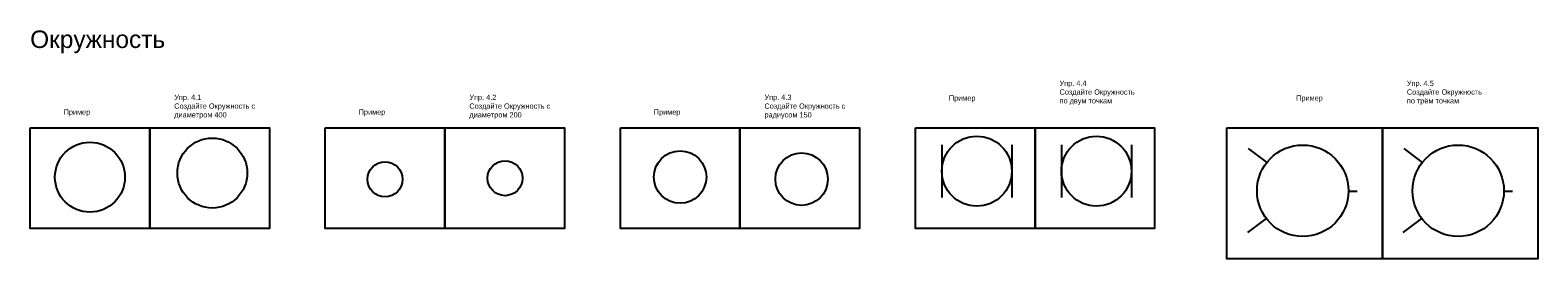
# Model space of a CAD drawing. Header units: millimetres. Extents: x 10863 to 19487, y 41934 to 43241.
import ezdxf

# ---------------------------------------------------------------- set-up
doc = ezdxf.new("R2010")
doc.units = ezdxf.units.MM
doc.styles.get("Standard").update_dxf_attribs({"font": 'arial.ttf'})
doc.styles.add('ГОСТ 2.304', font='CS_Gost2304.shx')

msp = doc.modelspace()

# ---------------------------------------------------------------- linework, layer by layer
at = {"color": 1, "ltscale": 100}
for p, q in [((16077.9, 42584.9), (16077.9, 42284.9)), ((16477.9, 42584.9), (16477.9, 42284.9)), ((16762, 42584.9), (16762, 42284.9)), ((17162, 42584.9), (17162, 42284.9))]:
    msp.add_line(p, q, dxfattribs=at)
at = {"ltscale": 100}
for p, q in [((17830.6, 42565), (17936, 42483.6)), ((18719.9, 42565), (18825.3, 42483.6)), ((18403.4, 42320.8), (18453.4, 42320.8)), ((19292.7, 42320.8), (19342.7, 42320.8)), ((17827.6, 42084.4), (17934, 42164.5)), ((18716.9, 42084.4), (18823.4, 42164.5))]:
    msp.add_line(p, q, dxfattribs=at)
for points in [[(10863, 42682.9), (11547.2, 42682.9), (11547.2, 42106.6), (10863, 42106.6)], [(11547.2, 42682.9), (12231.3, 42682.9), (12231.3, 42106.6), (11547.2, 42106.6)], [(12551, 42682.9), (13235.1, 42682.9), (13235.1, 42106.6), (12551, 42106.6)], [(13235.1, 42682.9), (13919.2, 42682.9), (13919.2, 42106.6), (13235.1, 42106.6)], [(14238.9, 42682.9), (14923, 42682.9), (14923, 42106.6), (14238.9, 42106.6)], [(14923, 42682.9), (15607.2, 42682.9), (15607.2, 42106.6), (14923, 42106.6)], [(15926.9, 42682.9), (16611, 42682.9), (16611, 42106.6), (15926.9, 42106.6)], [(16611, 42682.9), (17295.1, 42682.9), (17295.1, 42106.6), (16611, 42106.6)], [(17708.2, 42682.9), (18597.6, 42682.9), (18597.6, 41933.8), (17708.2, 41933.8)], [(18597.6, 42682.9), (19486.9, 42682.9), (19486.9, 41933.8), (18597.6, 41933.8)]]:
    msp.add_lwpolyline(points, close=True, dxfattribs=at)
for centre, radius in [((11905, 42424.3), 200), ((16277.9, 42434.9), 200), ((16962, 42434.9), 200), ((11205.1, 42400.7), 200), ((14581, 42401.3), 150), ((15275.6, 42389.4), 150), ((18142, 42322.7), 261.4), ((19031.4, 42322.7), 261.4), ((12893, 42388.3), 100), ((13579.5, 42394.8), 100)]:
    msp.add_circle(centre, radius, dxfattribs=at)

# ---------------------------------------------------------------- texts
at = {"insert": (10863, 43239.1), "char_height": 100, "width": 865.652, "attachment_point": 1, "style": 'ГОСТ 2.304'}
msp.add_mtext('{\\fArial|b0|i0|c0|p34;Окружность}', dxfattribs=at)
at = {"char_height": 30, "attachment_point": 1}
for s, insert, width in [('{\\fArial|b0|i0|c0|p34;Упр. 4.4}\\P{\\fArial|b0|i0|c0|p34;Создайте Окружность по двум точкам}', (16751.2, 42952.3), 481.516), ('{\\fArial|b0|i0|c0|p34;Упр. 4.5}\\P{\\fArial|b0|i0|c0|p34;Создайте Окружность по трём точкам}', (18737.8, 42952.3), 481.516), ('{\\fArial|b0|i0|c0|p34;Упр. 4.1}\\P{\\fArial|b0|i0|c0|p34;Создайте Окружность с диаметром 400\\P\\P}', (11687.4, 42872), 481.516), ('{\\fArial|b0|i0|c0|p34;Упр. 4.2}\\P{\\fArial|b0|i0|c0|p34;Создайте Окружность с диаметром 200\\P\\P}', (13375.4, 42872), 481.516), ('{\\fArial|b0|i0|c0|p34;Упр. 4.3}\\P{\\fArial|b0|i0|c0|p34;Создайте Окружность с радиусом 150\\P\\P}', (15063.3, 42872), 481.516), ('{\\fArial|b0|i0|c0|p34;Пример\\P\\P}', (16118.1, 42867.9), 208.53), ('{\\fArial|b0|i0|c0|p34;Пример\\P\\P}', (18104.7, 42867.9), 208.53), ('{\\fArial|b0|i0|c0|p34;Пример\\P\\P}', (11054.3, 42787.7), 208.53), ('{\\fArial|b0|i0|c0|p34;Пример\\P\\P}', (12742.2, 42787.7), 208.53), ('{\\fArial|b0|i0|c0|p34;Пример\\P\\P}', (14430.2, 42787.7), 208.53)]:
    msp.add_mtext(s, dxfattribs=dict(at, insert=insert, width=width))

doc.saveas('drawing.dxf')
